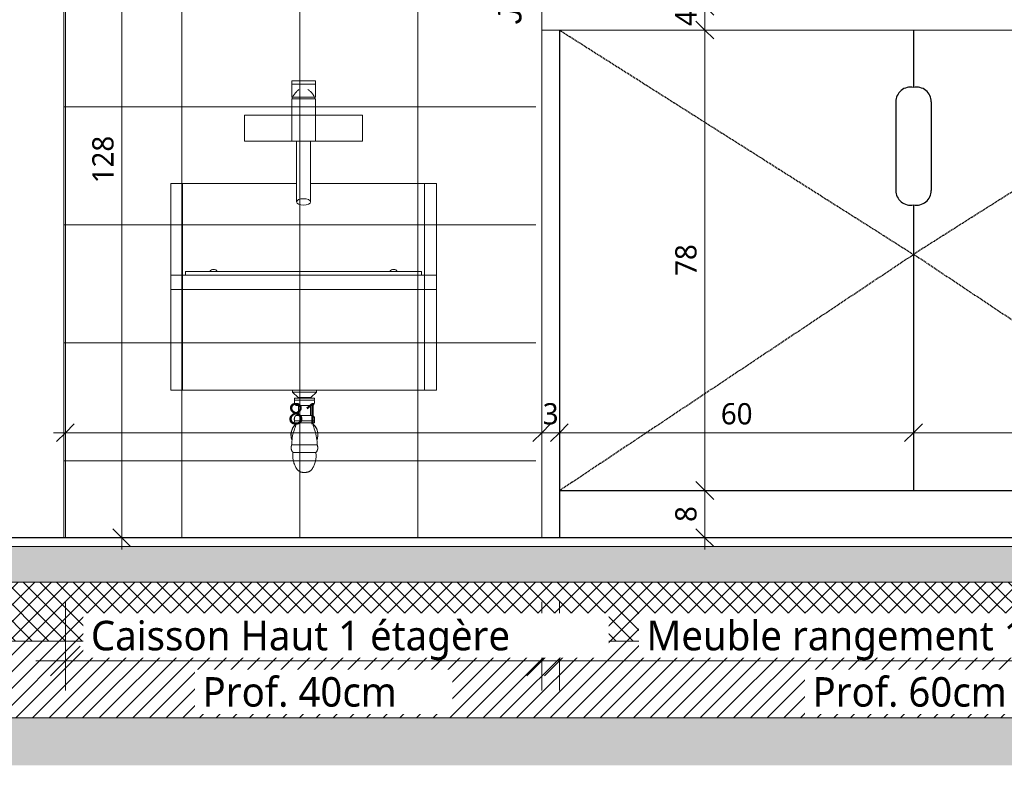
# Model space of a CAD drawing. Header units: millimetres. Extents: x -12058 to 27822, y -31696 to 12129.
# Tile 3 of 11: x -7954 to -6286, y -385 to 878. Entities that reach past the tile are written whole.
import ezdxf

# ---------------------------------------------------------------- set-up
doc = ezdxf.new("R2010")
doc.units = ezdxf.units.MM
doc.linetypes.add('Caché', pattern=[3, 2, -1])
for name, color, linetype, lineweight in [('A-ANNO-DIMS', 211, 'Continuous', 9), ('A-ANNO-DIMS-20', 211, 'Continuous', 9), ('A-ANNO-IDEN', 131, 'Continuous', 9), ('A-DETL', 90, 'Continuous', 70), ('A-DETL-GENF', 92, 'Continuous', 13), ('A-FLOR', 192, 'Continuous', 13), ('A-FLOR-MCUT', 51, 'Continuous', 13), ('A-FLOR-PATT', 8, 'Continuous', 13), ('I-WALL', 2, 'Continuous', 13), ('P-SANR-FIXT', 6, 'Continuous', 13)]:
    doc.layers.add(name, color=color, linetype=linetype, lineweight=lineweight)
doc.styles.add('Arial_I', font='ariali.ttf', dxfattribs={"height": 40})
doc.styles.add('Trebuchet MS_1', font='trebuc.ttf', dxfattribs={"height": 36})
doc.styles.add('Trebuchet MS_2', font='trebuc.ttf', dxfattribs={"height": 50})
doc.dimstyles.new('Cotes100e_Intérieur', dxfattribs={"dimscale": 304.8, "dimtxt": 37.114233, "dimasz": 0.098425, "dimexe": 0.065617, "dimexo": 0.0625, "dimgap": 0.013123, "dimtad": 1, "dimdec": 0, "dimlfac": 0.1, "dimzin": 0, "dimdsep": 46, "dimtxsty": 'Trebuchet MS_1', "dimblk1": 'OBLIQUE', "dimblk2": 'OBLIQUE', "dimsah": 1, "dimcen": 0.09, "dimdle": 0.065617, "dimazin": 0, "dimtfac": 1, "dimtdec": 4, "dimtix": 1, "dimtmove": 0, "dimatfit": 3, "dimfxl": 0.065617, "dimfxlon": 1, "dimtvp": 1, "dimtolj": 1, "dimtzin": 0, "dimarcsym": 2})
doc.dimstyles.new('Cotes_linéaires_-_Ligne_de_repère_-_Texte_aligné', dxfattribs={"dimscale": 304.8, "dimtxt": 51.547545, "dimasz": 0.164042, "dimexe": 0.164042, "dimexo": 0.0625, "dimgap": 0.013123, "dimtad": 1, "dimdec": 0, "dimlfac": 0.1, "dimzin": 0, "dimdsep": 46, "dimtxsty": 'Trebuchet MS_2', "dimblk1": 'OBLIQUE', "dimblk2": 'OBLIQUE', "dimsah": 1, "dimcen": 0.09, "dimdle": 0.164042, "dimazin": 0, "dimtfac": 1, "dimtdec": 4, "dimtix": 1, "dimtmove": 0, "dimatfit": 3, "dimfxl": 0.328084, "dimfxlon": 1, "dimtvp": 1, "dimtfill": 1, "dimtolj": 1, "dimtzin": 0, "dimarcsym": 2})

# ---------------------------------------------------------------- blocks, each defined once
blk = doc.blocks.new('DEVERSOIR MURAL AVEC MITIGEUR - deversoir_mural-7643223-COUPE D-01')
at = {"layer": 'P-SANR-FIXT', "color": 30}
for p, q in [((-7452.9, 773.8), (-7492.9, 773.8)), ((-7492.9, 768.5), (-7492.9, 773.8)), ((-7492.9, 768.5), (-7452.9, 768.5)), ((-7492.9, 768.5), (-7492.9, 746.3)), ((-7452.9, 773.8), (-7452.9, 768.5)), ((-7452.9, 746.3), (-7452.9, 768.5)), ((-7492.9, 746.3), (-7452.9, 746.3)), ((-7492.9, 743.3), (-7492.9, 671.8)), ((-7491.7, 743.3), (-7492.9, 743.3)), ((-7491, 743.3), (-7491.4, 743.3)), ((-7481.3, 743.3), (-7491, 743.3)), ((-7479.7, 743.3), (-7481.3, 743.3)), ((-7466.1, 743.3), (-7479.7, 743.3)), ((-7464.4, 743.3), (-7466, 743.3)), ((-7454.7, 743.3), (-7464.4, 743.3)), ((-7454.4, 743.3), (-7454.8, 743.3)), ((-7452.9, 743.3), (-7454.2, 743.3)), ((-7452.9, 671.8), (-7452.9, 743.3)), ((-7572.9, 715.8), (-7572.9, 671.8)), ((-7569.1, 715.8), (-7572.9, 715.8)), ((-7376.6, 715.8), (-7569.1, 715.8)), ((-7372.9, 715.8), (-7376.6, 715.8)), ((-7372.9, 671.8), (-7372.9, 715.8)), ((-7572.9, 671.8), (-7569.1, 671.8)), ((-7569.1, 671.8), (-7376.6, 671.8)), ((-7484.9, 671.8), (-7484.9, 646.8)), ((-7460.9, 646.8), (-7460.9, 671.8)), ((-7376.6, 671.8), (-7372.9, 671.8)), ((-7484.9, 600.6), (-7484.9, 568.8)), ((-7460.9, 568.8), (-7460.9, 600.6)), ((-7697.9, 483.8), (-7697.9, 600)), ((-7677.9, 600), (-7697.9, 600)), ((-7484.9, 600), (-7677.9, 600)), ((-7677.9, 600), (-7677.9, 483.8)), ((-7267.9, 600), (-7460.9, 600)), ((-7267.9, 483.8), (-7267.9, 600)), ((-7247.9, 600), (-7267.9, 600)), ((-7247.9, 600), (-7247.9, 483.8)), ((-7697.9, 445), (-7697.9, 483.8)), ((-7677.9, 483.8), (-7677.9, 445)), ((-7267.9, 445), (-7267.9, 483.8)), ((-7247.9, 483.8), (-7247.9, 445)), ((-7272.9, 451), (-7672.9, 451)), ((-7672.9, 451), (-7672.9, 445)), ((-7272.9, 445), (-7272.9, 451)), ((-7697.9, 420.7), (-7697.9, 445)), ((-7677.9, 445), (-7697.9, 445)), ((-7677.9, 420.7), (-7677.9, 445)), ((-7267.9, 445), (-7677.9, 445)), ((-7677.9, 445), (-7677.9, 420.7)), ((-7267.9, 445), (-7267.9, 420.7)), ((-7267.9, 420.7), (-7267.9, 445)), ((-7247.9, 445), (-7267.9, 445)), ((-7247.9, 445), (-7247.9, 420.7)), ((-7697.9, 252.8), (-7697.9, 420.7)), ((-7677.9, 420.7), (-7697.9, 420.7)), ((-7267.9, 420.7), (-7677.9, 420.7)), ((-7677.9, 420.7), (-7677.9, 252.8)), ((-7267.9, 252.8), (-7267.9, 420.7)), ((-7247.9, 420.7), (-7267.9, 420.7)), ((-7247.9, 420.7), (-7247.9, 252.8)), ((-7697.9, 252.8), (-7697.9, 250)), ((-7677.9, 252.8), (-7677.9, 252.2)), ((-7677.9, 251.9), (-7677.9, 252.2)), ((-7677.9, 251.8), (-7677.9, 251.3)), ((-7677.9, 250.8), (-7677.9, 251.1)), ((-7677.9, 250.1), (-7677.9, 250.5)), ((-7267.9, 252.2), (-7267.9, 252.8)), ((-7267.9, 252.2), (-7267.9, 251.9)), ((-7267.9, 251.3), (-7267.9, 251.8)), ((-7267.9, 251.1), (-7267.9, 250.8)), ((-7267.9, 250.5), (-7267.9, 250.1)), ((-7247.9, 250), (-7247.9, 252.8)), ((-7697.9, 250), (-7677.9, 250)), ((-7677.9, 250), (-7677.9, 250.1)), ((-7677.9, 250), (-7267.9, 250)), ((-7491.9, 250), (-7491.9, 246.7)), ((-7491.9, 246.7), (-7482.1, 237.5)), ((-7491.9, 246.7), (-7471.4, 246.7)), ((-7471.4, 236.7), (-7488.4, 236.7)), ((-7482.1, 237.5), (-7482.1, 236.7)), ((-7471.4, 237.5), (-7482.1, 237.5)), ((-7471.4, 246.7), (-7450.9, 246.7)), ((-7460.6, 237.5), (-7471.4, 237.5)), ((-7454.3, 236.7), (-7471.4, 236.7)), ((-7460.6, 237.5), (-7450.9, 246.7)), ((-7460.6, 236.7), (-7460.6, 237.5)), ((-7450.9, 246.7), (-7450.9, 250)), ((-7267.9, 250.1), (-7267.9, 250)), ((-7267.9, 250), (-7247.9, 250)), ((-7471.4, 233.3), (-7487.8, 233.3)), ((-7471.4, 224), (-7485.5, 224)), ((-7481.5, 224), (-7481.5, 207.3)), ((-7454.9, 233.3), (-7471.4, 233.3)), ((-7457.2, 224), (-7471.4, 224)), ((-7461.2, 207.3), (-7461.2, 224)), ((-7471.4, 207.3), (-7485.6, 207.3)), ((-7457.2, 207.3), (-7471.4, 207.3)), ((-7471.4, 194.5), (-7488.6, 194.5)), ((-7471.4, 198.1), (-7488, 198.1)), ((-7454.7, 198.1), (-7471.4, 198.1)), ((-7454.1, 194.5), (-7471.4, 194.5)), ((-7471.4, 157.1), (-7492.9, 157.1)), ((-7449.8, 157.1), (-7471.4, 157.1)), ((-7471.4, 144.2), (-7490.7, 144.2)), ((-7452.1, 144.2), (-7471.4, 144.2))]:
    blk.add_line(p, q, dxfattribs=at)
at = {"layer": 'P-SANR-FIXT', "color": 30, "flags": 128}
for points in [[(-7492.9, 743.3), (-7492.3, 744.7), (-7491.7, 746), (-7491.1, 747.2), (-7490.3, 748.5), (-7489.6, 749.7), (-7488.8, 750.9), (-7487.9, 752), (-7487, 753.1), (-7486.1, 754.2), (-7485.1, 755.2), (-7484.1, 756.2), (-7483, 757.2), (-7481.9, 758.1), (-7480.8, 759)], [(-7465.4, 759.2), (-7464.2, 758.4), (-7463.1, 757.5), (-7462, 756.5), (-7461, 755.6), (-7460, 754.5), (-7459, 753.5), (-7458.1, 752.4), (-7457.2, 751.2), (-7456.4, 750), (-7455.6, 748.8), (-7454.9, 747.6), (-7454.2, 746.3), (-7453.6, 745.1), (-7453, 743.7), (-7452.9, 743.3)], [(-7484.9, 616.9), (-7484.9, 617), (-7484.9, 617.2), (-7484.9, 617.4), (-7484.9, 617.6), (-7484.9, 618), (-7484.9, 618.3), (-7484.9, 618.7), (-7484.9, 619.2), (-7484.9, 619.6), (-7484.9, 620.2), (-7484.9, 620.8), (-7484.9, 621.4), (-7484.9, 622), (-7484.9, 622.7), (-7484.9, 623.5), (-7484.9, 624.2), (-7484.9, 625), (-7484.9, 625.9), (-7484.9, 626.8), (-7484.9, 627.7), (-7484.9, 628.6), (-7484.9, 629.6), (-7484.9, 630.6), (-7484.9, 631.6), (-7484.9, 632.6), (-7484.9, 633.7), (-7484.9, 634.8), (-7484.9, 635.9), (-7484.9, 637), (-7484.9, 638.2), (-7484.9, 639.3), (-7484.9, 640.5), (-7484.9, 641.7), (-7484.9, 642.9), (-7484.9, 644.1), (-7484.9, 645.3), (-7484.9, 646.5), (-7484.9, 646.8)], [(-7460.9, 646.8), (-7460.9, 645.6), (-7460.9, 644.4), (-7460.9, 643.2), (-7460.9, 642), (-7460.9, 640.8), (-7460.9, 639.7), (-7460.9, 638.5), (-7460.9, 637.4), (-7460.9, 636.2), (-7460.9, 635.1), (-7460.9, 634), (-7460.9, 632.9), (-7460.9, 631.9), (-7460.9, 630.9), (-7460.9, 629.8), (-7460.9, 628.9), (-7460.9, 627.9), (-7460.9, 627), (-7460.9, 626.1), (-7460.9, 625.3), (-7460.9, 624.4), (-7460.9, 623.7), (-7460.9, 622.9), (-7460.9, 622.2), (-7460.9, 621.5), (-7460.9, 620.9), (-7460.9, 620.3), (-7460.9, 619.8), (-7460.9, 619.3), (-7460.9, 618.8), (-7460.9, 618.4), (-7460.9, 618), (-7460.9, 617.7), (-7460.9, 617.5), (-7460.9, 617.2), (-7460.9, 617), (-7460.9, 616.9)], [(-7484.9, 616.8), (-7484.9, 616.8), (-7484.9, 616.7), (-7484.9, 616.6), (-7484.9, 616.4), (-7484.9, 616.2), (-7484.9, 615.9), (-7484.9, 615.6), (-7484.9, 615.3), (-7484.9, 614.9), (-7484.9, 614.4), (-7484.9, 613.9), (-7484.9, 613.4), (-7484.9, 612.8), (-7484.9, 612.2), (-7484.9, 611.5), (-7484.9, 610.9), (-7484.9, 610.1), (-7484.9, 609.3), (-7484.9, 608.5), (-7484.9, 607.7), (-7484.9, 606.8), (-7484.9, 605.9), (-7484.9, 605), (-7484.9, 604), (-7484.9, 603), (-7484.9, 602), (-7484.9, 600.9), (-7484.9, 600.6)], [(-7460.9, 600.6), (-7460.9, 601.7), (-7460.9, 602.7), (-7460.9, 603.7), (-7460.9, 604.7), (-7460.9, 605.7), (-7460.9, 606.6), (-7460.9, 607.5), (-7460.9, 608.3), (-7460.9, 609.1), (-7460.9, 609.9), (-7460.9, 610.7), (-7460.9, 611.4), (-7460.9, 612), (-7460.9, 612.7), (-7460.9, 613.3), (-7460.9, 613.8), (-7460.9, 614.3), (-7460.9, 614.8), (-7460.9, 615.2), (-7460.9, 615.5), (-7460.9, 615.9), (-7460.9, 616.1), (-7460.9, 616.4), (-7460.9, 616.5), (-7460.9, 616.7), (-7460.9, 616.8), (-7460.9, 616.8), (-7460.9, 616.8)], [(-7487.8, 233.3), (-7488, 233.7), (-7488.1, 234), (-7488.2, 234.4), (-7488.3, 234.8), (-7488.3, 235.2), (-7488.4, 235.6), (-7488.4, 236), (-7488.4, 236.4), (-7488.4, 236.7)], [(-7454.3, 236.7), (-7454.3, 236.3), (-7454.3, 236), (-7454.4, 235.6), (-7454.4, 235.2), (-7454.5, 234.8), (-7454.6, 234.4), (-7454.7, 234), (-7454.8, 233.6), (-7454.9, 233.3)], [(-7485.5, 224), (-7485.8, 224.2), (-7486, 224.5), (-7486.2, 224.7), (-7486.5, 224.9), (-7486.7, 225.2), (-7486.9, 225.4), (-7487, 225.7), (-7487.2, 226), (-7487.4, 226.3), (-7487.5, 226.5), (-7487.7, 226.8), (-7487.8, 227.1), (-7487.9, 227.4), (-7488, 227.7), (-7488.1, 228.1), (-7488.2, 228.4), (-7488.3, 228.7), (-7488.3, 229), (-7488.4, 229.3), (-7488.4, 229.7), (-7488.4, 230), (-7488.4, 230.3), (-7488.4, 230.6), (-7488.4, 231), (-7488.4, 231.3), (-7488.3, 231.6), (-7488.2, 231.9), (-7488.2, 232.2), (-7488.1, 232.6), (-7488, 232.9), (-7487.9, 233.2), (-7487.8, 233.3)], [(-7454.9, 233.3), (-7454.8, 233), (-7454.7, 232.7), (-7454.6, 232.3), (-7454.5, 232), (-7454.4, 231.7), (-7454.4, 231.4), (-7454.4, 231.1), (-7454.3, 230.7), (-7454.3, 230.4), (-7454.3, 230.1), (-7454.3, 229.8), (-7454.3, 229.4), (-7454.4, 229.1), (-7454.4, 228.8), (-7454.5, 228.5), (-7454.6, 228.2), (-7454.7, 227.8), (-7454.8, 227.5), (-7454.9, 227.2), (-7455, 226.9), (-7455.1, 226.6), (-7455.3, 226.3), (-7455.5, 226.1), (-7455.6, 225.8), (-7455.8, 225.5), (-7456, 225.3), (-7456.2, 225), (-7456.4, 224.8), (-7456.7, 224.5), (-7456.9, 224.3), (-7457.1, 224.1), (-7457.2, 224)], [(-7488, 198.1), (-7488.2, 198.4), (-7488.3, 198.7), (-7488.3, 199), (-7488.4, 199.3), (-7488.5, 199.6), (-7488.5, 199.9), (-7488.6, 200.3), (-7488.6, 200.6), (-7488.6, 200.9), (-7488.6, 201.2), (-7488.6, 201.6), (-7488.5, 201.9), (-7488.5, 202.2), (-7488.4, 202.5), (-7488.4, 202.8), (-7488.3, 203.1), (-7488.2, 203.4), (-7488.1, 203.8), (-7488, 204.1), (-7487.9, 204.4), (-7487.7, 204.6), (-7487.6, 204.9), (-7487.4, 205.2), (-7487.2, 205.5), (-7487.1, 205.7), (-7486.9, 206), (-7486.7, 206.3), (-7486.4, 206.5), (-7486.2, 206.7), (-7486, 206.9), (-7485.7, 207.2), (-7485.6, 207.3)], [(-7457.2, 207.3), (-7456.9, 207.1), (-7456.7, 206.9), (-7456.4, 206.7), (-7456.2, 206.4), (-7456, 206.2), (-7455.8, 205.9), (-7455.6, 205.7), (-7455.4, 205.4), (-7455.3, 205.1), (-7455.1, 204.8), (-7455, 204.6), (-7454.8, 204.3), (-7454.7, 204), (-7454.6, 203.7), (-7454.5, 203.4), (-7454.4, 203), (-7454.3, 202.7), (-7454.3, 202.4), (-7454.2, 202.1), (-7454.2, 201.8), (-7454.1, 201.4), (-7454.1, 201.1), (-7454.1, 200.8), (-7454.2, 200.5), (-7454.2, 200.2), (-7454.2, 199.8), (-7454.3, 199.5), (-7454.3, 199.2), (-7454.4, 198.9), (-7454.5, 198.6), (-7454.6, 198.3), (-7454.7, 198.1)], [(-7485.8, 192.5), (-7486.5, 191.9), (-7487.1, 191.3), (-7487.8, 190.7), (-7488.4, 190), (-7489, 189.3), (-7489.6, 188.6), (-7490.1, 187.9), (-7490.6, 187.1), (-7491.1, 186.3), (-7491.6, 185.5), (-7492, 184.7), (-7492.4, 183.9), (-7492.7, 183), (-7493, 182.2), (-7493.3, 181.3), (-7493.5, 180.4), (-7493.8, 179.5), (-7493.9, 178.6), (-7494.1, 177.7), (-7494.2, 176.8), (-7494.2, 175.9), (-7494.3, 175), (-7494.3, 174.1), (-7494.2, 173.2), (-7494.1, 172.2), (-7494, 171.3), (-7493.9, 170.4), (-7493.7, 169.5), (-7493.4, 168.6), (-7493.2, 167.8), (-7492.9, 166.9), (-7492.5, 166), (-7492.3, 165.6)], [(-7485.9, 192.2), (-7486.4, 191.8), (-7487, 191.2), (-7487.7, 190.6), (-7488.3, 189.9), (-7488.9, 189.2), (-7489.5, 188.5), (-7490, 187.8), (-7490.5, 187), (-7491, 186.2), (-7491.4, 185.5), (-7491.8, 184.6), (-7492.2, 183.8), (-7492.6, 183), (-7492.9, 182.1), (-7493.1, 181.3), (-7493.4, 180.4), (-7493.6, 179.5), (-7493.8, 178.6), (-7493.9, 177.7), (-7494, 176.8), (-7494.1, 175.9), (-7494.1, 175), (-7494.1, 174.1), (-7494, 173.2), (-7494, 172.3), (-7493.9, 171.4), (-7493.7, 170.5), (-7493.5, 169.6), (-7493.3, 168.7), (-7493, 167.8), (-7492.7, 167), (-7492.4, 166.1), (-7492.3, 165.9)], [(-7492.9, 157.1), (-7492.9, 160.2), (-7492.7, 163.3), (-7492.4, 166.4), (-7492, 169.5), (-7491.4, 172.6), (-7490.8, 175.6), (-7490, 178.7), (-7489, 181.6), (-7488.1, 184.4)], [(-7488.6, 194.5), (-7488.6, 194.9), (-7488.6, 195.2), (-7488.6, 195.5), (-7488.6, 195.8), (-7488.6, 196.1), (-7488.5, 196.4), (-7488.5, 196.7), (-7488.4, 197), (-7488.3, 197.3), (-7488.2, 197.6), (-7488.1, 197.9), (-7488, 198.1)], [(-7488.1, 184.4), (-7487.3, 186.5), (-7486.7, 188.7), (-7486.1, 190.9), (-7485.6, 193.1), (-7485.4, 194.5)], [(-7457.4, 194.5), (-7456.9, 192.3), (-7456.4, 190.1), (-7455.8, 188), (-7455.2, 185.8), (-7454.7, 184.4)], [(-7450.4, 165.6), (-7450, 166.4), (-7449.7, 167.3), (-7449.4, 168.2), (-7449.2, 169.1), (-7449, 169.9), (-7448.8, 170.8), (-7448.7, 171.7), (-7448.6, 172.7), (-7448.5, 173.6), (-7448.5, 174.5), (-7448.5, 175.4), (-7448.5, 176.3), (-7448.6, 177.2), (-7448.7, 178.1), (-7448.9, 179), (-7449.1, 179.9), (-7449.3, 180.8), (-7449.6, 181.7), (-7449.9, 182.6), (-7450.2, 183.4), (-7450.5, 184.3), (-7450.9, 185.1), (-7451.4, 185.9), (-7451.8, 186.7), (-7452.3, 187.5), (-7452.9, 188.2), (-7453.4, 188.9), (-7454, 189.6), (-7454.6, 190.3), (-7455.2, 191), (-7455.9, 191.6), (-7456.6, 192.2), (-7456.9, 192.5)], [(-7450.4, 165.9), (-7450.2, 166.5), (-7449.9, 167.3), (-7449.6, 168.2), (-7449.3, 169.1), (-7449.1, 170), (-7449, 170.9), (-7448.8, 171.8), (-7448.7, 172.7), (-7448.7, 173.6), (-7448.6, 174.5), (-7448.6, 175.4), (-7448.7, 176.3), (-7448.8, 177.2), (-7448.9, 178.1), (-7449, 179), (-7449.2, 179.9), (-7449.4, 180.8), (-7449.7, 181.7), (-7450, 182.5), (-7450.3, 183.4), (-7450.7, 184.2), (-7451.1, 185), (-7451.5, 185.8), (-7452, 186.6), (-7452.5, 187.4), (-7453, 188.1), (-7453.5, 188.8), (-7454.1, 189.5), (-7454.7, 190.2), (-7455.3, 190.9), (-7456, 191.5), (-7456.7, 192.1)], [(-7454.7, 198.1), (-7454.6, 197.8), (-7454.5, 197.5), (-7454.4, 197.2), (-7454.3, 196.9), (-7454.2, 196.6), (-7454.2, 196.3), (-7454.2, 196), (-7454.1, 195.7), (-7454.1, 195.3), (-7454.1, 195), (-7454.1, 194.7), (-7454.1, 194.5)], [(-7454.7, 184.4), (-7453.6, 181.5), (-7452.7, 178.5), (-7451.9, 175.5), (-7451.3, 172.4), (-7450.7, 169.4), (-7450.3, 166.3), (-7450, 163.2), (-7449.8, 160.1), (-7449.8, 157.1)], [(-7490.7, 144.2), (-7491, 144.6), (-7491.3, 144.9), (-7491.6, 145.3), (-7491.9, 145.7), (-7492.1, 146), (-7492.4, 146.4), (-7492.6, 146.8), (-7492.8, 147.3), (-7493, 147.7), (-7493.2, 148.1), (-7493.3, 148.5), (-7493.5, 149), (-7493.6, 149.4), (-7493.7, 149.9), (-7493.8, 150.3), (-7493.9, 150.8), (-7493.9, 151.3), (-7494, 151.7), (-7494, 152.2), (-7494, 152.6), (-7493.9, 153.1), (-7493.9, 153.6), (-7493.8, 154), (-7493.8, 154.5), (-7493.7, 154.9), (-7493.6, 155.4), (-7493.4, 155.8), (-7493.3, 156.3), (-7493.1, 156.7), (-7492.9, 157.1)], [(-7449.8, 157.1), (-7449.6, 156.7), (-7449.4, 156.3), (-7449.3, 155.8), (-7449.2, 155.4), (-7449, 154.9), (-7449, 154.5), (-7448.9, 154), (-7448.8, 153.6), (-7448.8, 153.1), (-7448.8, 152.6), (-7448.8, 152.2), (-7448.8, 151.7), (-7448.8, 151.2), (-7448.9, 150.8), (-7448.9, 150.3), (-7449, 149.9), (-7449.1, 149.4), (-7449.3, 149), (-7449.4, 148.5), (-7449.6, 148.1), (-7449.7, 147.7), (-7449.9, 147.2), (-7450.2, 146.8), (-7450.4, 146.4), (-7450.6, 146), (-7450.9, 145.6), (-7451.2, 145.3), (-7451.4, 144.9), (-7451.8, 144.6), (-7452.1, 144.2)], [(-7485, 117.3), (-7485.8, 118.8), (-7486.6, 120.2), (-7487.3, 121.7), (-7487.9, 123.2), (-7488.5, 124.8), (-7489.1, 126.3), (-7489.5, 127.9), (-7489.9, 129.5), (-7490.3, 131.1), (-7490.6, 132.8), (-7490.8, 134.4), (-7490.9, 136), (-7491, 137.7), (-7491, 139.3), (-7491, 141), (-7490.8, 142.6), (-7490.7, 144.2)], [(-7452.1, 144.2), (-7451.9, 142.6), (-7451.8, 140.9), (-7451.7, 139.3), (-7451.7, 137.6), (-7451.8, 136), (-7452, 134.3), (-7452.2, 132.7), (-7452.5, 131.1), (-7452.8, 129.5), (-7453.2, 127.9), (-7453.7, 126.3), (-7454.2, 124.7), (-7454.8, 123.2), (-7455.5, 121.7), (-7456.2, 120.2), (-7457, 118.7), (-7457.8, 117.3)], [(-7473, 110.6), (-7473.5, 110.6), (-7474.1, 110.7), (-7474.7, 110.7), (-7475.2, 110.8), (-7475.8, 110.9), (-7476.3, 111), (-7476.9, 111.2), (-7477.4, 111.3), (-7477.9, 111.5), (-7478.4, 111.7), (-7479, 112), (-7479.5, 112.2), (-7479.9, 112.5), (-7480.4, 112.8), (-7480.9, 113.1), (-7481.4, 113.4), (-7481.8, 113.8), (-7482.2, 114.1), (-7482.6, 114.5), (-7483, 114.9), (-7483.4, 115.3), (-7483.8, 115.7), (-7484.1, 116.2), (-7484.5, 116.6), (-7484.8, 117.1), (-7485, 117.3)], [(-7457.8, 117.3), (-7458.1, 116.9), (-7458.4, 116.4), (-7458.7, 116), (-7459.1, 115.5), (-7459.5, 115.1), (-7459.9, 114.7), (-7460.3, 114.3), (-7460.7, 113.9), (-7461.1, 113.6), (-7461.6, 113.3), (-7462, 112.9), (-7462.5, 112.6), (-7463, 112.4), (-7463.5, 112.1), (-7464, 111.9), (-7464.5, 111.6), (-7465, 111.4), (-7465.6, 111.3), (-7466.1, 111.1), (-7466.7, 111), (-7467.2, 110.9), (-7467.8, 110.8), (-7468.3, 110.7), (-7468.9, 110.7), (-7469.5, 110.6), (-7469.8, 110.6)], [(-7473, 110.6), (-7473, 110.6), (-7473, 110.6), (-7473, 110.6), (-7472.9, 110.6), (-7472.9, 110.6), (-7472.9, 110.6), (-7472.9, 110.6), (-7472.9, 110.6), (-7472.9, 110.6), (-7472.8, 110.6), (-7472.8, 110.6), (-7472.8, 110.6), (-7472.8, 110.6), (-7472.7, 110.6), (-7472.7, 110.6), (-7472.7, 110.6), (-7472.6, 110.6), (-7472.6, 110.6), (-7472.5, 110.6), (-7472.5, 110.6), (-7472.4, 110.6), (-7472.4, 110.6), (-7472.3, 110.6), (-7472.3, 110.6), (-7472.2, 110.6), (-7472.2, 110.6), (-7472.1, 110.6), (-7472.1, 110.6), (-7472, 110.6), (-7471.9, 110.6), (-7471.9, 110.6), (-7471.8, 110.6), (-7471.8, 110.6), (-7471.7, 110.6), (-7471.6, 110.6), (-7471.6, 110.6), (-7471.5, 110.6), (-7471.4, 110.6), (-7471.4, 110.6), (-7471.4, 110.6)], [(-7471.4, 110.6), (-7471.4, 110.6), (-7471.5, 110.6), (-7471.6, 110.6), (-7471.6, 110.6), (-7471.7, 110.6), (-7471.7, 110.6), (-7471.8, 110.6), (-7471.9, 110.6), (-7471.9, 110.6), (-7472, 110.6), (-7472, 110.6), (-7472.1, 110.6), (-7472.2, 110.6), (-7472.2, 110.6), (-7472.3, 110.6), (-7472.3, 110.6), (-7472.4, 110.6), (-7472.4, 110.6), (-7472.5, 110.6), (-7472.5, 110.6), (-7472.6, 110.6), (-7472.6, 110.6), (-7472.6, 110.6), (-7472.7, 110.6), (-7472.7, 110.6), (-7472.7, 110.6), (-7472.8, 110.6), (-7472.8, 110.6), (-7472.8, 110.6), (-7472.9, 110.6), (-7472.9, 110.6), (-7472.9, 110.6), (-7472.9, 110.6), (-7472.9, 110.6), (-7472.9, 110.6), (-7473, 110.6), (-7473, 110.6), (-7473, 110.6), (-7473, 110.6)], [(-7469.8, 110.6), (-7469.8, 110.6), (-7469.8, 110.6), (-7469.8, 110.6), (-7469.8, 110.6), (-7469.8, 110.6), (-7469.8, 110.6), (-7469.8, 110.6), (-7469.8, 110.6), (-7469.9, 110.6), (-7469.9, 110.6), (-7469.9, 110.6), (-7469.9, 110.6), (-7470, 110.6), (-7470, 110.6), (-7470, 110.6), (-7470.1, 110.6), (-7470.1, 110.6), (-7470.2, 110.6), (-7470.2, 110.6), (-7470.2, 110.6), (-7470.3, 110.6), (-7470.3, 110.6), (-7470.4, 110.6), (-7470.4, 110.6), (-7470.5, 110.6), (-7470.6, 110.6), (-7470.6, 110.6), (-7470.7, 110.6), (-7470.7, 110.6), (-7470.8, 110.6), (-7470.8, 110.6), (-7470.9, 110.6), (-7471, 110.6), (-7471, 110.6), (-7471.1, 110.6), (-7471.2, 110.6), (-7471.2, 110.6), (-7471.3, 110.6), (-7471.3, 110.6), (-7471.4, 110.6)], [(-7471.4, 110.6), (-7471.3, 110.6), (-7471.2, 110.6), (-7471.2, 110.6), (-7471.1, 110.6), (-7471, 110.6), (-7471, 110.6), (-7470.9, 110.6), (-7470.9, 110.6), (-7470.8, 110.6), (-7470.7, 110.6), (-7470.7, 110.6), (-7470.6, 110.6), (-7470.6, 110.6), (-7470.5, 110.6), (-7470.5, 110.6), (-7470.4, 110.6), (-7470.4, 110.6), (-7470.3, 110.6), (-7470.3, 110.6), (-7470.2, 110.6), (-7470.2, 110.6), (-7470.1, 110.6), (-7470.1, 110.6), (-7470.1, 110.6), (-7470, 110.6), (-7470, 110.6), (-7470, 110.6), (-7469.9, 110.6), (-7469.9, 110.6), (-7469.9, 110.6), (-7469.8, 110.6), (-7469.8, 110.6), (-7469.8, 110.6), (-7469.8, 110.6), (-7469.8, 110.6), (-7469.8, 110.6), (-7469.8, 110.6), (-7469.8, 110.6), (-7469.8, 110.6)]]:
    blk.add_lwpolyline(points, dxfattribs=at)
at = {"layer": 'P-SANR-FIXT', "color": 30}
for centre, radius, start, end in [((-7625.4, 447), 7.5, 32.4121, 147.5879), ((-7320.4, 447), 7.5, 32.2089, 147.8535), ((-7471.4, 174.7), 22.8, 130.0794, 202.4191), ((-7471.4, 174.7), 22.8, 337.5909, 49.9206)]:
    blk.add_arc(centre, radius, start, end, dxfattribs=at)
for major_axis in [(-12, 0), (12, 0)]:
    blk.add_ellipse((-7472.9, 568.8), major_axis=major_axis, ratio=0.461934, start_param=3.141593, end_param=6.283185, dxfattribs=at)
blk = doc.blocks.new('DIMBLOCK6-COUPE D-01')
at = {"layer": 'A-ANNO-DIMS-20'}
for p, q in [((-6793, 900), (-6808, 915)), ((-6793, 900), (-6813, 900)), ((-6793, 900), (-6793, 860)), ((-6793, 900), (-6778, 885)), ((-6793, 900), (-6773, 900)), ((-6793, 860), (-6808, 875)), ((-6793, 860), (-6813, 860)), ((-6793, 860), (-6778, 845)), ((-6793, 860), (-6773, 860))]:
    blk.add_line(p, q, dxfattribs=at)
at = {"layer": 'A-ANNO-DIMS-20', "color": 0, "insert": (-6843.1, 866.8), "char_height": 36, "width": 31.704, "attachment_point": 1, "rotation": 90, "line_spacing_factor": 1.048425, "style": 'Trebuchet MS_1'}
blk.add_mtext('4', dxfattribs=at)
blk = doc.blocks.new('_Oblique')
at = {"color": 0, "linetype": 'ByBlock', "lineweight": -2}
blk.add_line((-0.5, -0.5), (0.5, 0.5), dxfattribs=at)
blk = doc.blocks.new('DIMBLOCK7-COUPE D-01')
at = {"layer": 'A-ANNO-DIMS-20'}
for p, q in [((-6793, 860), (-6808, 875)), ((-6793, 860), (-6813, 860)), ((-6793, 860), (-6793, 80)), ((-6793, 860), (-6778, 845)), ((-6793, 860), (-6773, 860)), ((-6793, 80), (-6808, 95)), ((-6793, 80), (-6813, 80)), ((-6793, 80), (-6778, 65)), ((-6793, 80), (-6773, 80))]:
    blk.add_line(p, q, dxfattribs=at)
at = {"layer": 'A-ANNO-DIMS-20', "color": 0, "insert": (-6843.1, 443.6), "char_height": 36, "width": 63.409, "attachment_point": 1, "rotation": 90, "line_spacing_factor": 1.048425, "style": 'Trebuchet MS_1'}
blk.add_mtext('78', dxfattribs=at)
blk = doc.blocks.new('DIMBLOCK8-COUPE D-01')
at = {"layer": 'A-ANNO-DIMS-20'}
for p, q in [((-6793, 80), (-6808, 95)), ((-6793, 80), (-6813, 80)), ((-6793, 80), (-6793, -20)), ((-6793, 80), (-6778, 65)), ((-6793, 80), (-6773, 80)), ((-6793, 0), (-6813, 0)), ((-6793, 0), (-6808, 15)), ((-6793, 0), (-6778, -15)), ((-6793, 0), (-6773, 0))]:
    blk.add_line(p, q, dxfattribs=at)
at = {"layer": 'A-ANNO-DIMS-20', "color": 0, "insert": (-6843.1, 26.8), "char_height": 36, "width": 31.704, "attachment_point": 1, "rotation": 90, "line_spacing_factor": 1.048425, "style": 'Trebuchet MS_1'}
blk.add_mtext('8', dxfattribs=at)
blk = doc.blocks.new('DIMBLOCK17-COUPE D-01')
at = {"layer": 'A-ANNO-DIMS-20'}
for p, q in [((-7876.4, 177.9), (-7876.4, 197.9)), ((-7876.4, 177.9), (-7861.4, 192.9)), ((-7069.4, 177.9), (-7069.4, 197.9)), ((-7069.4, 177.9), (-7054.4, 192.9)), ((-7896.4, 177.9), (-7069.4, 177.9)), ((-7876.4, 177.9), (-7891.4, 162.9)), ((-7876.4, 177.9), (-7876.4, 157.9)), ((-7069.4, 177.9), (-7084.4, 162.9)), ((-7069.4, 177.9), (-7069.4, 157.9))]:
    blk.add_line(p, q, dxfattribs=at)
at = {"layer": 'A-ANNO-DIMS-20', "color": 0, "insert": (-7499.3, 228), "char_height": 36, "width": 63.409, "attachment_point": 1, "line_spacing_factor": 1.048425, "style": 'Trebuchet MS_1'}
blk.add_mtext('81', dxfattribs=at)
blk = doc.blocks.new('DIMBLOCK18-COUPE D-01')
at = {"layer": 'A-ANNO-DIMS-20'}
for p, q in [((-7069.4, 177.9), (-7069.4, 197.9)), ((-7069.4, 177.9), (-7054.4, 192.9)), ((-7039.4, 177.9), (-7039.4, 197.9)), ((-7039.4, 177.9), (-7024.4, 192.9)), ((-7069.4, 177.9), (-7084.4, 162.9)), ((-7069.4, 177.9), (-7039.4, 177.9)), ((-7069.4, 177.9), (-7069.4, 157.9)), ((-7039.4, 177.9), (-7054.4, 162.9)), ((-7039.4, 177.9), (-7039.4, 157.9))]:
    blk.add_line(p, q, dxfattribs=at)
at = {"layer": 'A-ANNO-DIMS-20', "color": 0, "insert": (-7067.6, 228), "char_height": 36, "width": 31.704, "attachment_point": 1, "line_spacing_factor": 1.048425, "style": 'Trebuchet MS_1'}
blk.add_mtext('3', dxfattribs=at)
blk = doc.blocks.new('DIMBLOCK19-COUPE D-01')
at = {"layer": 'A-ANNO-DIMS-20'}
for p, q in [((-7039.4, 177.9), (-7039.4, 197.9)), ((-7039.4, 177.9), (-7024.4, 192.9)), ((-6439.4, 177.9), (-6439.4, 197.9)), ((-6439.4, 177.9), (-6424.4, 192.9)), ((-7039.4, 177.9), (-7054.4, 162.9)), ((-7039.4, 177.9), (-6439.4, 177.9)), ((-7039.4, 177.9), (-7039.4, 157.9)), ((-6439.4, 177.9), (-6454.4, 162.9)), ((-6439.4, 177.9), (-6439.4, 157.9))]:
    blk.add_line(p, q, dxfattribs=at)
at = {"layer": 'A-ANNO-DIMS-20', "color": 0, "insert": (-6765.8, 228), "char_height": 36, "width": 63.409, "attachment_point": 1, "line_spacing_factor": 1.048425, "style": 'Trebuchet MS_1'}
blk.add_mtext('60', dxfattribs=at)
blk = doc.blocks.new('DIMBLOCK20-COUPE D-01')
at = {"layer": 'A-ANNO-DIMS-20'}
for p, q in [((-6439.4, 177.9), (-6439.4, 197.9)), ((-6439.4, 177.9), (-6424.4, 192.9)), ((-5839.4, 177.9), (-5839.4, 197.9)), ((-5839.4, 177.9), (-5824.4, 192.9)), ((-6439.4, 177.9), (-6454.4, 162.9)), ((-6439.4, 177.9), (-5839.4, 177.9)), ((-6439.4, 177.9), (-6439.4, 157.9)), ((-5839.4, 177.9), (-5854.4, 162.9)), ((-5839.4, 177.9), (-5839.4, 157.9))]:
    blk.add_line(p, q, dxfattribs=at)
at = {"layer": 'A-ANNO-DIMS-20', "color": 0, "insert": (-6165.8, 228), "char_height": 36, "width": 63.409, "attachment_point": 1, "line_spacing_factor": 1.048425, "style": 'Trebuchet MS_1'}
blk.add_mtext('60', dxfattribs=at)
blk = doc.blocks.new('DIMBLOCK31-COUPE D-01')
at = {"layer": 'A-ANNO-DIMS-20'}
for p, q in [((-7780.9, 1280), (-7795.9, 1295)), ((-7780.9, 1280), (-7800.9, 1280)), ((-7780.9, 1280), (-7780.9, -20)), ((-7780.9, 1280), (-7765.9, 1265)), ((-7780.9, 1280), (-7760.9, 1280)), ((-7780.9, 0), (-7800.9, 0)), ((-7780.9, 0), (-7795.9, 15)), ((-7780.9, 0), (-7765.9, -15)), ((-7780.9, 0), (-7760.9, 0))]:
    blk.add_line(p, q, dxfattribs=at)
at = {"layer": 'A-ANNO-DIMS-20', "color": 0, "insert": (-7830.9, 600.4), "char_height": 36, "width": 95.113, "attachment_point": 1, "rotation": 90, "line_spacing_factor": 1.048425, "style": 'Trebuchet MS_1'}
blk.add_mtext('128', dxfattribs=at)
blk = doc.blocks.new('DIMBLOCK36-COUPE D-01')
at = {"layer": 'A-ANNO-DIMS-20'}
for p, q in [((-7039.4, -208.7), (-7039.4, -108.7)), ((-5839.4, -208.7), (-5839.4, -108.7)), ((-7089.4, -208.7), (-5789.4, -208.7)), ((-7039.4, -208.7), (-7039.4, -258.7)), ((-5839.4, -208.7), (-5839.4, -258.7))]:
    blk.add_line(p, q, dxfattribs=at)
at = {"layer": 'A-ANNO-DIMS-20', "lineweight": 18}
for p, q in [((-7039.4, -208.7), (-7014.4, -183.7)), ((-5839.4, -208.7), (-5814.4, -183.7)), ((-7039.4, -208.7), (-7064.4, -233.7)), ((-5839.4, -208.7), (-5864.4, -233.7))]:
    blk.add_line(p, q, dxfattribs=at)
at = {"layer": 'A-ANNO-DIMS-20', "color": 0, "insert": (-6610.6, -236.1), "char_height": 50, "width": 410.982, "attachment_point": 1, "line_spacing_factor": 1.048425, "style": 'Trebuchet MS_2', "bg_fill": 3, "box_fill_scale": 1.25, "bg_fill_color": 256, "bg_fill_true_color": 13158600, "bg_fill_transparency": 0}
blk.add_mtext('Prof. 60cm', dxfattribs=at)
at = {"layer": 'A-ANNO-DIMS-20', "color": 0, "insert": (-6891.9, -140.7), "char_height": 50, "width": 1086.168, "attachment_point": 1, "line_spacing_factor": 1.048425, "style": 'Trebuchet MS_2', "bg_fill": 3, "box_fill_scale": 1.25, "bg_fill_color": 256, "bg_fill_true_color": 13158600, "bg_fill_transparency": 0}
blk.add_mtext('Meuble rangement 1 etagère', dxfattribs=at)
blk = doc.blocks.new('DIMBLOCK37-COUPE D-01')
at = {"layer": 'A-ANNO-DIMS-20'}
for p, q in [((-7876.4, -208.7), (-7876.4, -108.7)), ((-7069.4, -208.7), (-7069.4, -108.7)), ((-7926.4, -208.7), (-7019.4, -208.7)), ((-7876.4, -208.7), (-7876.4, -258.7)), ((-7069.4, -208.7), (-7069.4, -258.7))]:
    blk.add_line(p, q, dxfattribs=at)
at = {"layer": 'A-ANNO-DIMS-20', "lineweight": 18}
for p, q in [((-7876.4, -208.7), (-7851.4, -183.7)), ((-7069.4, -208.7), (-7044.4, -183.7)), ((-7876.4, -208.7), (-7901.4, -233.7)), ((-7069.4, -208.7), (-7094.4, -233.7))]:
    blk.add_line(p, q, dxfattribs=at)
at = {"layer": 'A-ANNO-DIMS-20', "color": 0, "insert": (-7644.1, -236.1), "char_height": 50, "width": 410.982, "attachment_point": 1, "line_spacing_factor": 1.048425, "style": 'Trebuchet MS_2', "bg_fill": 3, "box_fill_scale": 1.25, "bg_fill_color": 256, "bg_fill_true_color": 13158600, "bg_fill_transparency": 0}
blk.add_mtext('Prof. 40cm', dxfattribs=at)
at = {"layer": 'A-ANNO-DIMS-20', "color": 0, "insert": (-7833.3, -140.7), "char_height": 50, "width": 864.95, "attachment_point": 1, "line_spacing_factor": 1.048425, "style": 'Trebuchet MS_2', "bg_fill": 3, "box_fill_scale": 1.25, "bg_fill_color": 256, "bg_fill_true_color": 13158600, "bg_fill_transparency": 0}
blk.add_mtext('Caisson Haut 1 étagère', dxfattribs=at)

msp = doc.modelspace()

# ---------------------------------------------------------------- hatches: boundary and pattern name
at = {"layer": 'A-DETL-GENF'}
h = msp.add_hatch(dxfattribs=at)
h.set_pattern_fill('FP_13', color=8, style=0, pattern_type=2)
h.set_pattern_definition([(0, (-6879.38, -75070), (0, 200), []), (90, (-6879.38, -75070), (-200, 1e-14), [])])
h.paths.add_polyline_path([(-7127.6, 0), (-7079.4, 0), (-7079.4, 1280), (-7879.4, 1280), (-7879.4, 0), (-7147.7, 0)])
at = {"layer": 'A-FLOR-PATT'}
h = msp.add_hatch(dxfattribs=at)
h.set_pattern_fill('FP_3', color=30, style=0, pattern_type=2)
h.set_pattern_definition([(0, (-6865.66, -75152.24), (81.28, 20.32), [6.706, -54.254, 6.706, -54.254, -325.12]), (0, (-6865.66, -75152.24), (81.28, 20.32), [-121.92, 6.706, -115.214, 6.706, -54.254, -142.24]), (0, (-6865.66, -75152.24), (81.28, 20.32), [-304.8, 6.706, -33.934, 6.706, -94.894]), (120, (-6835.18, -75142.08), (-58.237636, 60.230545), [6.706, -54.254, 6.706, -54.254, -325.12]), (120, (-6835.18, -75142.08), (-58.237636, 60.230545), [-121.92, 6.706, -115.214, 6.706, -54.254, -142.24]), (120, (-6835.18, -75142.08), (-58.237636, 60.230545), [-304.8, 6.706, -33.934, 6.706, -94.894]), (240, (-6825.02, -75101.44), (-23.042364, -80.550545), [6.706, -54.254, 6.706, -379.374]), (240, (-6825.02, -75101.44), (-23.042364, -80.550545), [-67.666, -54.254, 6.706, -115.214, -203.2]), (240, (-6825.02, -75101.44), (-23.042364, -80.550545), [-243.84, 6.706, -54.254, 6.706, -135.534]), (240, (-6825.02, -75101.44), (-23.042364, -80.550545), [-311.506, -33.934, 6.706, -94.894])])
h.paths.add_polyline_path([(-11538.5, -75), (-11526, -75), (-11526, -15), (-11538.5, -15), (-11538.5, -72.3)])
h.paths.add_polyline_path([(-10447.9, -75), (-1754.8, -75), (-1754.8, -15), (-11463, -15), (-11463, -75), (-10769.9, -75)])
h = msp.add_hatch(dxfattribs=at)
h.set_pattern_fill('FP_4', color=30, angle=-135, style=0, pattern_type=2)
h.set_pattern_definition([(225, (10672.825, 5e-11), (14.142136, -14.142136), []), (315, (10672.825, 5e-11), (14.142136, 14.142136), [])])
h.paths.add_polyline_path([(-11538.5, -175), (-11526, -175), (-11526, -75), (-11538.5, -75)])
h.paths.add_polyline_path([(-2076.7, -175), (-1754.8, -175), (-1754.8, -75), (-11463, -75), (-11463, -175), (-2237.7, -175)])
h = msp.add_hatch(dxfattribs=at)
h.set_pattern_fill('FP_5', color=30, angle=-135, style=0, pattern_type=2)
h.set_pattern_definition([(225, (10672.825, 5e-11), (14.142136, -14.142136), [])])
h.paths.add_polyline_path([(-5940.3, -305), (-1754.8, -305), (-1754.8, -175), (-11538.5, -175), (-11538.5, -305), (-6262.3, -305)])
h = msp.add_hatch(dxfattribs=at)
h.set_pattern_fill('FP_2', color=30, angle=48.0128, style=0, pattern_type=2)
h.set_pattern_definition([(48.0128, (10636.8244, -50), (400.00007885, 449.9995802), [6.727, -665.954]), (4.9698, (10641.3245, -44.9998), (-600.0001364, -50.00037648), [11.543, -1142.796]), (312.5108, (10652.8243, -44), (-500.00367663, 549.99653145), [8.139, -805.802]), (87.2738, (10672.3242, -31.5), (-49.99778681, -999.99971436), [10.512, -1040.678]), (112.8338, (10672.8245, -21.0003), (250.001671, -599.99878762), [10.308, -1020.469]), (177.2738, (10668.8244, -11.4995), (999.99971436, -49.99778681), [10.512, -1040.678]), (217.6938, (10658.324, -11), (650.00361334, 499.9952989), [13.901, -1376.242]), (252.2558, (10647.3245, -19.4995), (-349.99078071, -1100.00286394), [13.124, -1299.316]), (301.4298, (10643.3246, -31.9995), (400.00236302, -649.99831526), [10.548, -1044.204]), (355.2368, (10648.8243, -41), (-549.9999687, 49.9954504), [12.042, -590.038]), (42.3978, (10660.8252, -42), (599.99646521, 550.00319406), [15.572, -1541.669]), (318.8138, (10622.8246, -31.0003), (349.9986518, -300.0012326), [5.315, -526.192]), (351.4688, (10626.824, -34.5001), (-649.99961414, 100.00463915), [10.112, -1001.076]), (44.9998, (10636.825, -36), (0.000175, 49.99952), [7.071, -63.64]), (23.1988, (10640.325, -42), (-249.9993355, -100.0011359), [3.808, -376.981]), (111.8018, (10643.824, -40.5), (50.000792, -149.999711), [5.385, -263.873]), (210.9638, (10641.825, -35.5), (-149.9994466, -99.9999098), [8.746, -282.801]), (341.5648, (10634.325, -40), (-100.000171, 50.000159), [6.325, -151.789]), (196.3898, (10672.8248, -40.5003), (-499.99951357, -150.0026739), [8.86, -877.142]), (250.3458, (10664.3248, -42.9997), (200.00315476, 549.9984986), [7.433, -735.87]), (113.1988, (10634.325, -50), (100.0011359, -249.9993355), [7.616, -373.173]), (163.6108, (10631.3244, -42.9996), (500.00108436, -149.99743792), [8.86, -877.142]), (159.4438, (10672.8246, -9.5003), (250.0000884, -100.0007486), [8.544, -418.656]), (114.7748, (10664.824, -6.5), (249.99678205, -550.00123563), [7.159, -708.732]), (246.8018, (10633.8246, 0.0002), (-99.9985179, -250.0003827), [7.616, -373.173]), (197.3538, (10630.8246, -7), (650.00087365, 199.99721756), [8.382, -829.771]), (249.4438, (10658.3244, -0.0005), (100.0007486, 250.0000884), [4.272, -422.928]), (281.3098, (10636.825, 0.0002), (49.9997385, -200.0001347), [2.55, -252.401]), (345.9638, (10637.325, -2.5), (-149.999833, 50.0000605), [10.308, -195.848]), (6.0088, (10647.324, -5), (-500.00020133, -49.99832523), [9.553, -945.696]), (123.6898, (10641.824, -31), (49.999099, -100.000475), [7.211, -173.066]), (173.1568, (10637.824, -25), (-849.99944884, 100.00610367), [12.59, -1246.378]), (240.9458, (10625.3246, -23.5003), (199.9973345, 350.00194), [5.148, -509.634]), (269.9998, (10622.825, -28), (49.99983, -50.00017), [3, -47]), (300.2568, (10648.324, -6.5002), (-200.00237495, 349.9988489), [6.946, -687.676]), (228.0128, (10651.8242, -12.4997), (-400.00007885, -449.9995802), [13.454, -659.228]), (179.9998, (10642.824, -22.5), (-50.00017, -49.99983), [13, -37]), (145.3048, (10629.825, -22.5002), (500.0002126, -350.0004115), [7.906, -782.664]), (74.0548, (10623.3244, -18.0004), (49.9993856, 200.0003114), [7.28, -356.725]), (27.6458, (10625.3245, -11.0005), (950.00118346, 499.99677215), [11.853, -1173.474]), (355.4258, (10635.8248, -5.4998), (649.99959466, -50.00277861), [12.54, -1241.454])])
h.paths.add_polyline_path([(-1754.8, -385.5), (-1754.8, -305), (-11538.5, -305), (-11538.5, -385.5), (-2076.7, -385.5)])

# ---------------------------------------------------------------- linework, layer by layer
at = {"layer": 'A-DETL', "linetype": 'Caché', "lineweight": 25}
for p in [(-7039.4, 860), (-5839.4, 860), (-7039.4, 80), (-5839.4, 80)]:
    msp.add_line(p, (-6439.4, 480), dxfattribs=at)
at = {"layer": 'A-DETL', "lineweight": 25}
for p, q in [((-7039.4, 860), (-7039.4, 0)), ((-6439.4, 860), (-6439.4, 762.8)), ((-6469.4, 738.3), (-6469.4, 588.3)), ((-6409.4, 738.3), (-6409.4, 588.3)), ((-6439.4, 563.8), (-6439.4, 80)), ((-7039.4, 80), (-2070.5, 80))]:
    msp.add_line(p, q, dxfattribs=at)
for centre, start, end in [((-6444.4, 738.3), 78.463, 180), ((-6434.4, 738.3), 0, 101.537), ((-6444.4, 588.3), 180, 281.537), ((-6434.4, 588.3), 258.463, 0)]:
    msp.add_arc(centre, 25, start, end, dxfattribs=at)
at = {"layer": 'A-FLOR', "color": 30}
for p in [(-7069.4, 900), (-2070.5, 860)]:
    msp.add_line(p, (-7069.4, 860), dxfattribs=at)
at = {"layer": 'A-FLOR', "color": 20, "lineweight": 25}
msp.add_line((-1754.8, 0), (-11463, 0), dxfattribs=at)
at = {"layer": 'A-FLOR-MCUT', "color": 30}
for p, q in [((-1754.8, -15), (-11463, -15)), ((-1754.8, -75), (-11463, -75)), ((-1754.8, -175), (-11538.5, -175)), ((-1754.8, -305), (-11538.5, -305))]:
    msp.add_line(p, q, dxfattribs=at)
at = {"layer": 'I-WALL', "color": 30}
for p, q in [((-7876.4, 0), (-7876.4, 1280)), ((-7069.4, 0), (-7069.4, 860))]:
    msp.add_line(p, q, dxfattribs=at)

# ---------------------------------------------------------------- block references
at = {"layer": 'P-SANR-FIXT', "color": 30}
msp.add_blockref('DEVERSOIR MURAL AVEC MITIGEUR - deversoir_mural-7643223-COUPE D-01', (0, 0), dxfattribs=at)

# ---------------------------------------------------------------- dimensions: what is measured, and where the dimension line sits
at = {"layer": 'A-ANNO-DIMS'}
for base, p1, p2, override, picture, middle in [((-7780.9, 0), (-7760.9, 1280), (-7760.9, 0), {"dimpost": '<>', "dimfxl": 1280}, 'DIMBLOCK31-COUPE D-01', (-7803.2, 640)), ((-6793, 860), (-6773, 900), (-6773, 860), {"dimpost": '<>', "dimfxl": 40}, 'DIMBLOCK6-COUPE D-01', (-6815, 880)), ((-6793, 80), (-6773, 860), (-6773, 80), {"dimpost": '<>', "dimfxl": 780}, 'DIMBLOCK7-COUPE D-01', (-6815.4, 470)), ((-6793, 0), (-6773, 80), (-6773, 0), {"dimpost": '<>', "dimfxl": 80}, 'DIMBLOCK8-COUPE D-01', (-6815.4, 40))]:
    dim = msp.add_linear_dim(base=base, p1=p1, p2=p2, angle=90, dimstyle='Cotes100e_Intérieur', override=override, dxfattribs=at)
    dim.commit()
    dim.dimension.update_dxf_attribs({"geometry": picture, "text_midpoint": middle})
for base, p1, p2, override, picture, middle in [((-7069.4, 177.9), (-7876.4, 197.9), (-7069.4, 197.9), {"dimpost": '<>', "dimfxl": 807}, 'DIMBLOCK17-COUPE D-01', (-7472.9, 200.2)), ((-7039.4, 177.9), (-7069.4, 197.9), (-7039.4, 157.9), {"dimpost": '<>', "dimfxl": 50}, 'DIMBLOCK18-COUPE D-01', (-7054.4, 200.2)), ((-6439.4, 177.9), (-7039.4, 157.9), (-6439.4, 197.9), {"dimpost": '<>', "dimfxl": 601.355814}, 'DIMBLOCK19-COUPE D-01', (-6739.4, 200.3)), ((-5839.4, 177.9), (-6439.4, 197.9), (-5839.4, 197.9), {"dimpost": '<>', "dimfxl": 600}, 'DIMBLOCK20-COUPE D-01', (-6139.4, 200.3))]:
    dim = msp.add_linear_dim(base=base, p1=p1, p2=p2, dimstyle='Cotes100e_Intérieur', override=override, dxfattribs=at)
    dim.commit()
    dim.dimension.update_dxf_attribs({"geometry": picture, "text_midpoint": middle})

# ---------------------------------------------------------------- next in the draw order: texts
at = {"layer": 'A-ANNO-IDEN', "insert": (-7143.7, 870.8), "char_height": 40, "width": 323.882, "attachment_point": 1, "rotation": 90, "style": 'Arial_I', "bg_fill": 3, "box_fill_scale": 1.25, "bg_fill_color": 256, "bg_fill_true_color": 13158600, "bg_fill_transparency": 0}
msp.add_mtext('Joue CP 2', dxfattribs=at)

# ---------------------------------------------------------------- next in the draw order: dimensions: what is measured, and where the dimension line sits
at = {"layer": 'A-ANNO-DIMS'}
dim = msp.add_linear_dim(base=(-5839.4, -208.7), p1=(-7039.4, -108.7), p2=(-5839.4, -108.7), text='Meuble rangement 1 etagère\\XProf. 60cm', dimstyle='Cotes_linéaires_-_Ligne_de_repère_-_Texte_aligné', override={"dimpost": '<>', "dimfxl": 1200.024012}, dxfattribs=at)
dim.commit()
dim.dimension.update_dxf_attribs({"geometry": 'DIMBLOCK36-COUPE D-01', "text_midpoint": (-6439.4, -208.7)})

# ---------------------------------------------------------------- next in the draw order: dimensions: what is measured, and where the dimension line sits
dim = msp.add_linear_dim(base=(-7069.4, -208.7), p1=(-7876.4, -108.7), p2=(-7069.4, -108.7), text='Caisson Haut 1 étagère\\XProf. 40cm', dimstyle='Cotes_linéaires_-_Ligne_de_repère_-_Texte_aligné', override={"dimpost": '<>', "dimfxl": 807}, dxfattribs=at)
dim.commit()
dim.dimension.update_dxf_attribs({"geometry": 'DIMBLOCK37-COUPE D-01', "text_midpoint": (-7472.9, -208.7)})

doc.saveas('drawing.dxf')
